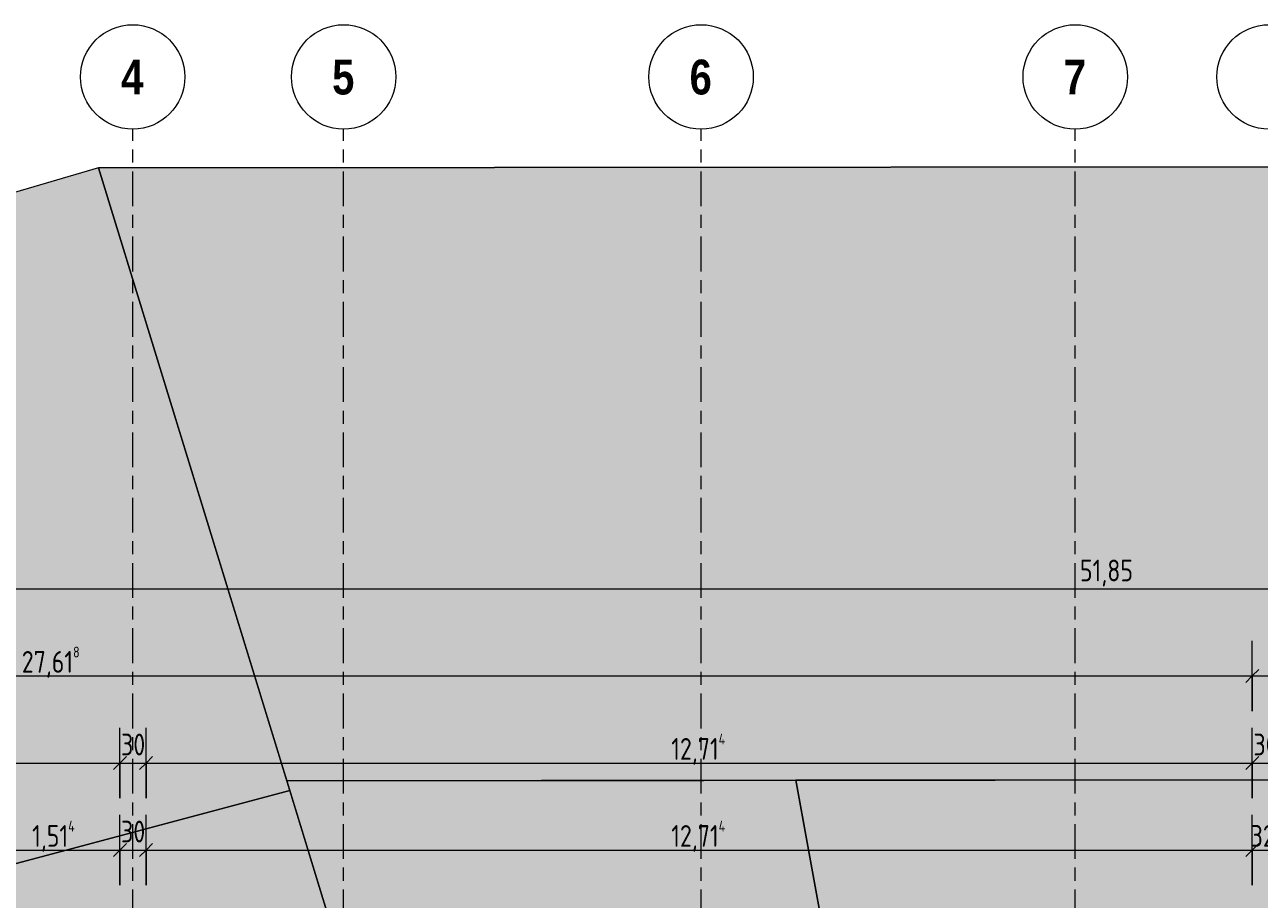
# Model space of a CAD drawing. Header units: metres. Extents: x 2 to 163, y -54 to 869.
# Tile 60 of 78: x 42 to 56, y 28 to 38. Entities that reach past the tile are written whole.
import ezdxf

# ---------------------------------------------------------------- set-up
doc = ezdxf.new("R2010")
doc.units = ezdxf.units.M
doc.linetypes.add('_Rasterlinie_', pattern=[0.75, 0.4, -0.1, 0.15, -0.1])
for name, color, linetype, lineweight in [('A_Bem', 7, 'Continuous', 5), ('A_Bem-100', 7, 'Continuous', 5), ('A_Geschossdecken', 7, 'Continuous', 5), ('A_Körper_Form', 7, 'Continuous', 5), ('A_Raster', 128, 'Continuous', 5)]:
    doc.layers.add(name, color=color, linetype=linetype, lineweight=lineweight)
doc.styles.add('Arial Narrow_B', font='txt', dxfattribs={"height": 0.4})
doc.styles.add('ISOCPEUR', font='isocpeur.ttf', dxfattribs={"width": 0.8, "height": 0.25})
doc.dimstyles.new('BLB-Standard_2_5_Aussen', dxfattribs={"dimscale": 0.3048, "dimtxt": 0.248995, "dimasz": 0.492126, "dimexe": 1.32874, "dimexo": 0.0625, "dimgap": 0.032808, "dimtad": 1, "dimdec": 1, "dimlfac": 100, "dimrnd": 0.1, "dimdsep": 46, "dimtxsty": 'ISOCPEUR', "dimblk1": 'OBLIQUE', "dimblk2": 'OBLIQUE', "dimsah": 1, "dimcen": 0.09, "dimdle": 0.164042, "dimazin": 0, "dimtfac": 1, "dimtdec": 4, "dimtix": 1, "dimtmove": 0, "dimatfit": 3, "dimfxl": 1.32874, "dimfxlon": 1, "dimtvp": 1, "dimtolj": 1, "dimtzin": 0, "dimarcsym": 2})
doc.dimstyles.new('BLB-Standard_2_5_Aussen_1', dxfattribs={"dimscale": 0.3048, "dimtxt": 0.248995, "dimasz": 0.492126, "dimexe": 1.32874, "dimexo": 0.0625, "dimgap": 0.032808, "dimtad": 1, "dimrnd": 0.001, "dimzin": 0, "dimdsep": 46, "dimtxsty": 'ISOCPEUR', "dimblk1": 'OBLIQUE', "dimblk2": 'OBLIQUE', "dimsah": 1, "dimcen": 0.09, "dimdle": 0.164042, "dimazin": 0, "dimtfac": 1, "dimtdec": 4, "dimtix": 1, "dimtmove": 0, "dimatfit": 3, "dimfxl": 1.32874, "dimfxlon": 1, "dimtvp": 1, "dimtolj": 1, "dimtzin": 0, "dimarcsym": 2})

# ---------------------------------------------------------------- blocks, each defined once
blk = doc.blocks.new('DIMBLOCK33-AB-E-1 OK FFB')
at = {"layer": 'A_Bem-100'}
for p, q in [((41.341, 28.374), (41.341, 29.184)), ((42.855, 28.374), (42.855, 29.184)), ((41.341, 28.779), (42.855, 28.779)), ((41.341, 28.779), (41.341, 28.374)), ((42.855, 28.779), (42.855, 28.374))]:
    blk.add_line(p, q, dxfattribs=at)
at = {"layer": 'A_Bem-100', "lineweight": 9}
for p, q in [((41.341, 28.779), (41.416, 28.854)), ((42.855, 28.779), (42.93, 28.854)), ((41.341, 28.779), (41.266, 28.704)), ((42.855, 28.779), (42.78, 28.704))]:
    blk.add_line(p, q, dxfattribs=at)
at = {"layer": 'A_Bem-100', "color": 0, "insert": (41.846, 29.116), "char_height": 0.25, "width": 0.60651, "attachment_point": 1, "line_spacing_factor": 1.149209, "style": 'ISOCPEUR'}
blk.add_mtext('1,51\\A2\\H0.5x;\\S4^  ;\\H2x;', dxfattribs=at)
blk = doc.blocks.new('_Oblique')
at = {"color": 0, "linetype": 'ByBlock', "lineweight": -2}
blk.add_line((-0.5, -0.5), (0.5, 0.5), dxfattribs=at)
blk = doc.blocks.new('DIMBLOCK34-AB-E-1 OK FFB')
at = {"layer": 'A_Bem-100'}
for p, q in [((42.855, 28.374), (42.855, 29.184)), ((43.155, 28.374), (43.155, 29.184)), ((42.855, 28.779), (43.155, 28.779)), ((42.855, 28.779), (42.855, 28.374)), ((43.155, 28.779), (43.155, 28.374))]:
    blk.add_line(p, q, dxfattribs=at)
at = {"layer": 'A_Bem-100', "lineweight": 9}
for p, q in [((42.855, 28.779), (42.93, 28.854)), ((43.155, 28.779), (43.23, 28.854)), ((42.855, 28.779), (42.78, 28.704)), ((43.155, 28.779), (43.08, 28.704))]:
    blk.add_line(p, q, dxfattribs=at)
at = {"layer": 'A_Bem-100', "color": 0, "insert": (42.868, 29.116), "char_height": 0.25, "width": 0.32865, "attachment_point": 1, "line_spacing_factor": 1.149209, "style": 'ISOCPEUR'}
blk.add_mtext('30', dxfattribs=at)
blk = doc.blocks.new('DIMBLOCK35-AB-E-1 OK FFB')
at = {"layer": 'A_Bem-100'}
for p, q in [((43.155, 28.374), (43.155, 29.184)), ((55.869, 28.374), (55.869, 29.184)), ((43.155, 28.779), (55.869, 28.779)), ((43.155, 28.779), (43.155, 28.374)), ((55.869, 28.779), (55.869, 28.374))]:
    blk.add_line(p, q, dxfattribs=at)
at = {"layer": 'A_Bem-100', "lineweight": 9}
for p, q in [((43.155, 28.779), (43.23, 28.854)), ((55.869, 28.779), (55.944, 28.854)), ((43.155, 28.779), (43.08, 28.704)), ((55.869, 28.779), (55.794, 28.704))]:
    blk.add_line(p, q, dxfattribs=at)
at = {"layer": 'A_Bem-100', "color": 0, "insert": (49.191, 29.116), "char_height": 0.25, "width": 0.77084, "attachment_point": 1, "line_spacing_factor": 1.149209, "style": 'ISOCPEUR'}
blk.add_mtext('12,71\\A2\\H0.5x;\\S4^  ;\\H2x;', dxfattribs=at)
blk = doc.blocks.new('DIMBLOCK36-AB-E-1 OK FFB')
at = {"layer": 'A_Bem-100'}
for p, q in [((55.869, 28.374), (55.869, 29.184)), ((56.194, 28.374), (56.194, 29.184)), ((55.869, 28.779), (56.194, 28.779)), ((55.869, 28.779), (55.869, 28.374)), ((56.194, 28.779), (56.194, 28.374))]:
    blk.add_line(p, q, dxfattribs=at)
at = {"layer": 'A_Bem-100', "lineweight": 9}
for p, q in [((55.869, 28.779), (55.944, 28.854)), ((56.194, 28.779), (56.269, 28.854)), ((55.869, 28.779), (55.794, 28.704)), ((56.194, 28.779), (56.119, 28.704))]:
    blk.add_line(p, q, dxfattribs=at)
at = {"layer": 'A_Bem-100', "color": 0, "insert": (55.85, 29.116), "char_height": 0.25, "width": 0.43621, "attachment_point": 1, "line_spacing_factor": 1.149209, "style": 'ISOCPEUR'}
blk.add_mtext('32\\A2\\H0.5x;\\S5^  ;\\H2x;', dxfattribs=at)
blk = doc.blocks.new('Raster - Raster-989695-AB-E-1 OK FFB')
at = {"layer": 'A_Raster', "lineweight": 9}
blk.add_circle((0, 0), 0.006, dxfattribs=at)
blk = doc.blocks.new('DIMBLOCK368-AB-E-1 OK FFB')
at = {"layer": 'A_Bem-100'}
for p, q in [((36.997, 29.374), (36.997, 30.184)), ((42.855, 29.374), (42.855, 30.184)), ((36.997, 29.779), (42.855, 29.779)), ((36.997, 29.779), (36.997, 29.374)), ((42.855, 29.779), (42.855, 29.374))]:
    blk.add_line(p, q, dxfattribs=at)
at = {"layer": 'A_Bem-100', "lineweight": 9}
for p, q in [((36.997, 29.779), (37.072, 29.854)), ((42.855, 29.779), (42.93, 29.854)), ((36.997, 29.779), (36.922, 29.704)), ((42.855, 29.779), (42.78, 29.704))]:
    blk.add_line(p, q, dxfattribs=at)
at = {"layer": 'A_Bem-100', "color": 0, "insert": (39.641, 30.116), "char_height": 0.25, "width": 0.68419, "attachment_point": 1, "line_spacing_factor": 1.149209, "style": 'ISOCPEUR'}
blk.add_mtext('5,85\\A2\\H0.5x;\\S8^  ;\\H2x;', dxfattribs=at)
blk = doc.blocks.new('DIMBLOCK369-AB-E-1 OK FFB')
at = {"layer": 'A_Bem-100'}
for p, q in [((42.855, 29.374), (42.855, 30.184)), ((43.155, 29.374), (43.155, 30.184)), ((42.855, 29.779), (43.155, 29.779)), ((42.855, 29.779), (42.855, 29.374)), ((43.155, 29.779), (43.155, 29.374))]:
    blk.add_line(p, q, dxfattribs=at)
at = {"layer": 'A_Bem-100', "lineweight": 9}
for p, q in [((42.855, 29.779), (42.93, 29.854)), ((43.155, 29.779), (43.23, 29.854)), ((42.855, 29.779), (42.78, 29.704)), ((43.155, 29.779), (43.08, 29.704))]:
    blk.add_line(p, q, dxfattribs=at)
at = {"layer": 'A_Bem-100', "color": 0, "insert": (42.868, 30.116), "char_height": 0.25, "width": 0.32865, "attachment_point": 1, "line_spacing_factor": 1.149209, "style": 'ISOCPEUR'}
blk.add_mtext('30', dxfattribs=at)
blk = doc.blocks.new('DIMBLOCK370-AB-E-1 OK FFB')
at = {"layer": 'A_Bem-100'}
for p, q in [((43.155, 29.374), (43.155, 30.184)), ((55.869, 29.374), (55.869, 30.184)), ((43.155, 29.779), (55.869, 29.779)), ((43.155, 29.779), (43.155, 29.374)), ((55.869, 29.779), (55.869, 29.374))]:
    blk.add_line(p, q, dxfattribs=at)
at = {"layer": 'A_Bem-100', "lineweight": 9}
for p, q in [((43.155, 29.779), (43.23, 29.854)), ((55.869, 29.779), (55.944, 29.854)), ((43.155, 29.779), (43.08, 29.704)), ((55.869, 29.779), (55.794, 29.704))]:
    blk.add_line(p, q, dxfattribs=at)
at = {"layer": 'A_Bem-100', "color": 0, "insert": (49.191, 30.116), "char_height": 0.25, "width": 0.77084, "attachment_point": 1, "line_spacing_factor": 1.149209, "style": 'ISOCPEUR'}
blk.add_mtext('12,71\\A2\\H0.5x;\\S4^  ;\\H2x;', dxfattribs=at)
blk = doc.blocks.new('DIMBLOCK371-AB-E-1 OK FFB')
at = {"layer": 'A_Bem-100'}
for p, q in [((55.869, 29.374), (55.869, 30.184)), ((56.169, 29.374), (56.169, 30.184)), ((55.869, 29.779), (56.169, 29.779)), ((55.869, 29.779), (55.869, 29.374)), ((56.169, 29.779), (56.169, 29.374))]:
    blk.add_line(p, q, dxfattribs=at)
at = {"layer": 'A_Bem-100', "lineweight": 9}
for p, q in [((55.869, 29.779), (55.944, 29.854)), ((56.169, 29.779), (56.244, 29.854)), ((55.869, 29.779), (55.794, 29.704)), ((56.169, 29.779), (56.094, 29.704))]:
    blk.add_line(p, q, dxfattribs=at)
at = {"layer": 'A_Bem-100', "color": 0, "insert": (55.882, 30.116), "char_height": 0.25, "width": 0.32865, "attachment_point": 1, "line_spacing_factor": 1.149209, "style": 'ISOCPEUR'}
blk.add_mtext('30', dxfattribs=at)
blk = doc.blocks.new('DIMBLOCK460-AB-E-1 OK FFB')
at = {"layer": 'A_Bem-100'}
for p, q in [((28.251, 30.374), (28.251, 31.184)), ((55.869, 30.374), (55.869, 31.184)), ((28.201, 30.779), (55.869, 30.779)), ((28.251, 30.779), (28.251, 30.374)), ((55.869, 30.779), (55.869, 30.374))]:
    blk.add_line(p, q, dxfattribs=at)
at = {"layer": 'A_Bem-100', "lineweight": 9}
for p, q in [((28.251, 30.779), (28.326, 30.854)), ((55.869, 30.779), (55.944, 30.854)), ((28.251, 30.779), (28.176, 30.704)), ((55.869, 30.779), (55.794, 30.704))]:
    blk.add_line(p, q, dxfattribs=at)
at = {"layer": 'A_Bem-100', "color": 0, "insert": (41.727, 31.116), "char_height": 0.25, "width": 0.80072, "attachment_point": 1, "line_spacing_factor": 1.149209, "style": 'ISOCPEUR'}
blk.add_mtext('27,61\\A2\\H0.5x;\\S8^  ;\\H2x;', dxfattribs=at)
blk = doc.blocks.new('DIMBLOCK461-AB-E-1 OK FFB')
at = {"layer": 'A_Bem-100'}
for p, q in [((55.869, 30.374), (55.869, 31.184)), ((80.102, 30.374), (80.102, 31.184)), ((55.869, 30.779), (80.152, 30.779)), ((55.869, 30.779), (55.869, 30.374)), ((80.102, 30.779), (80.102, 30.374))]:
    blk.add_line(p, q, dxfattribs=at)
at = {"layer": 'A_Bem-100', "lineweight": 9}
for p, q in [((55.869, 30.779), (55.944, 30.854)), ((80.102, 30.779), (80.177, 30.854)), ((55.869, 30.779), (55.794, 30.704)), ((80.102, 30.779), (80.027, 30.704))]:
    blk.add_line(p, q, dxfattribs=at)
at = {"layer": 'A_Bem-100', "color": 0, "insert": (67.622, 31.116), "char_height": 0.25, "width": 0.87242, "attachment_point": 1, "line_spacing_factor": 1.149209, "style": 'ISOCPEUR'}
blk.add_mtext('24,23\\A2\\H0.5x;\\S2^  ;\\H2x;', dxfattribs=at)
blk = doc.blocks.new('DIMBLOCK462-AB-E-1 OK FFB')
at = {"layer": 'A_Bem-100'}
for p, q in [((28.251, 31.374), (28.251, 32.184)), ((80.102, 31.374), (80.102, 32.184)), ((28.201, 31.779), (80.152, 31.779)), ((28.251, 31.779), (28.251, 31.374)), ((80.102, 31.779), (80.102, 31.374))]:
    blk.add_line(p, q, dxfattribs=at)
at = {"layer": 'A_Bem-100', "lineweight": 9}
for p, q in [((28.251, 31.779), (28.326, 31.854)), ((80.102, 31.779), (80.177, 31.854)), ((28.251, 31.779), (28.176, 31.704)), ((80.102, 31.779), (80.027, 31.704))]:
    blk.add_line(p, q, dxfattribs=at)
at = {"layer": 'A_Bem-100', "color": 0, "insert": (53.888, 32.116), "char_height": 0.25, "width": 0.69316, "attachment_point": 1, "line_spacing_factor": 1.149209, "style": 'ISOCPEUR'}
blk.add_mtext('51,85', dxfattribs=at)

msp = doc.modelspace()

# ---------------------------------------------------------------- hatches: boundary and pattern name
at = {"layer": 'A_Geschossdecken', "lineweight": 9}
msp.add_hatch(color=254, dxfattribs=at).paths.add_polyline_path([(18.7696, 13.5677), (46.613, 23.5861), (44.8074, 29.4613), (21.2346, 23.1862), (21.2959, 22.9541), (18.382, 22.1605), (18.3137, 22.4114), (16.5384, 21.9278), (18.6334, 14.0782)], flags=0)
at = {"layer": 'A_Körper_Form', "lineweight": 9}
for points in [[(15.7414, 21.5562), (16.5384, 21.9278), (18.3137, 22.4114), (18.382, 22.1605), (21.2959, 22.9541), (21.2346, 23.1862), (44.8073, 29.4618), (42.6086, 36.6161), (15.7414, 28.7987), (15.7414, 22.0199)], [(44.7741, 29.5749), (67.4799, 29.5966), (80.1417, 29.5967), (80.1416, 36.6531), (42.6103, 36.6156)], [(45.8972, 25.9152), (51.1713, 26.5627), (50.6243, 29.5813), (44.7724, 29.5754)], [(52.5709, 18.8384), (68.0869, 21.097), (68.0869, 29.5987), (50.6243, 29.5813), (52.4039, 19.76)]]:
    msp.add_hatch(color=254, dxfattribs=at).paths.add_polyline_path(points, flags=0)

# ---------------------------------------------------------------- linework, layer by layer
at = {"layer": 'A_Geschossdecken', "color": 253, "lineweight": 9}
for p, q in [((44.8074, 29.4613), (21.2346, 23.1862)), ((46.613, 23.5861), (44.8074, 29.4613))]:
    msp.add_line(p, q, dxfattribs=at)
at = {"layer": 'A_Körper_Form', "color": 253, "lineweight": 9}
for p, q in [((42.6086, 36.6161), (15.7414, 28.7987)), ((42.6086, 36.6161), (80.1399, 36.6536)), ((44.8073, 29.4618), (42.6086, 36.6161)), ((42.6103, 36.6156), (42.6086, 36.6161)), ((80.1416, 36.6531), (42.6103, 36.6156)), ((42.6103, 36.6156), (44.7741, 29.5749)), ((50.6243, 29.5813), (44.7724, 29.5754)), ((44.7724, 29.5754), (45.8972, 25.9152)), ((44.7741, 29.5749), (49.5647, 29.5797)), ((49.5647, 29.5797), (66.4952, 29.5966)), ((68.0869, 29.5987), (50.6243, 29.5813)), ((50.6243, 29.5813), (52.5709, 18.8384)), ((51.1713, 26.5627), (50.6243, 29.5813)), ((21.2346, 23.1862), (44.8073, 29.4618))]:
    msp.add_line(p, q, dxfattribs=at)
at = {"layer": 'A_Raster', "linetype": '_Rasterlinie_', "lineweight": 9}
for p, q in [((43.0019, -53.073), (43.0019, 37.0621)), ((45.4262, -53.073), (45.4262, 37.0621)), ((49.5344, -53.073), (49.5344, 37.0621)), ((53.8344, -53.073), (53.8344, 37.0621))]:
    msp.add_line(p, q, dxfattribs=at)

# ---------------------------------------------------------------- block references
at = {"layer": 'A_Raster', "lineweight": 9, "xscale": 99.99999999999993, "yscale": 99.99999999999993, "zscale": 99.99999999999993}
for p in [(43.0019, 37.6621), (45.4262, 37.6621), (49.5344, 37.6621), (53.8344, 37.6621)]:
    msp.add_blockref('Raster - Raster-989695-AB-E-1 OK FFB', p, dxfattribs=at)
at = {"layer": 'A_Raster', "lineweight": 9, "xscale": 99.99999999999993, "yscale": 99.99999999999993, "zscale": 99.99999999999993, "rotation": 180}
msp.add_blockref('Raster - Raster-989695-AB-E-1 OK FFB', (56.0619, 37.6621), dxfattribs=at)

# ---------------------------------------------------------------- texts
at = {"layer": 'A_Raster', "char_height": 0.4, "width": 0.312658, "attachment_point": 1, "style": 'Arial Narrow_B'}
for s, insert in [('\\fArial Narrow|b1|i0|c0|p34|;4', (42.8699, 37.8605)), ('\\fArial Narrow|b1|i0|c0|p34|;5', (45.2942, 37.8605)), ('\\fArial Narrow|b1|i0|c0|p34|;6', (49.4024, 37.8605)), ('\\fArial Narrow|b1|i0|c0|p34|;7', (53.7024, 37.8605))]:
    msp.add_mtext(s, dxfattribs=dict(at, insert=insert))

# ---------------------------------------------------------------- dimensions: what is measured, and where the dimension line sits
at = {"layer": 'A_Bem'}
for base, p1, p2, dimstyle, override, picture, middle in [((80.1019, 31.7789), (28.2515, 31.3739), (80.1019, 31.3739), 'BLB-Standard_2_5_Aussen_1', {"dimpost": '<>', "dimfxl": 51.850392}, 'DIMBLOCK462-AB-E-1 OK FFB', (54.1767, 31.9139)), ((43.1551, 29.7789), (42.8552, 29.3739), (43.1551, 29.3739), 'BLB-Standard_2_5_Aussen', {"dimpost": '<>', "dimfxl": 0.299888}, 'DIMBLOCK369-AB-E-1 OK FFB', (43.0052, 29.9139)), ((56.1694, 29.7789), (55.8694, 29.3739), (56.1694, 29.3739), 'BLB-Standard_2_5_Aussen', {"dimpost": '<>', "dimfxl": 0.3}, 'DIMBLOCK371-AB-E-1 OK FFB', (56.0194, 29.9139)), ((43.1551, 28.7789), (42.8552, 28.3739), (43.1551, 28.3739), 'BLB-Standard_2_5_Aussen', {"dimpost": '<>', "dimfxl": 0.299888}, 'DIMBLOCK34-AB-E-1 OK FFB', (43.0052, 28.9139))]:
    dim = msp.add_linear_dim(base=base, p1=p1, p2=p2, dimstyle=dimstyle, override=override, dxfattribs=at)
    dim.commit()
    dim.dimension.update_dxf_attribs({"geometry": picture, "text_midpoint": middle})
for base, p1, p2, text, dimstyle, override, picture, middle in [((55.8694, 30.7789), (28.2515, 30.3739), (55.8694, 30.3739), '\\A1;27,61\\Q;{\\A1;{\\H0.5x;\\S8^ ;}}', 'BLB-Standard_2_5_Aussen_1', {"dimpost": '<>', "dimfxl": 27.617928}, 'DIMBLOCK460-AB-E-1 OK FFB', (42.0604, 30.9389)), ((80.1019, 30.7789), (55.8694, 30.3739), (80.1019, 30.3739), '\\A1;24,23\\Q;{\\A1;{\\H0.5x;\\S2^ ;}}', 'BLB-Standard_2_5_Aussen_1', {"dimpost": '<>', "dimfxl": 24.232464}, 'DIMBLOCK461-AB-E-1 OK FFB', (67.9856, 30.9389)), ((42.8552, 29.7789), (36.9974, 29.3739), (42.8552, 29.3739), '\\A1;5,85\\Q;{\\A1;{\\H0.5x;\\S8^ ;}}', 'BLB-Standard_2_5_Aussen_1', {"dimpost": '<>', "dimfxl": 5.857887}, 'DIMBLOCK368-AB-E-1 OK FFB', (39.9263, 29.9389)), ((55.8694, 29.7789), (43.1551, 29.3739), (55.8694, 29.3739), '\\A1;12,71\\Q;{\\A1;{\\H0.5x;\\S4^ ;}}', 'BLB-Standard_2_5_Aussen_1', {"dimpost": '<>', "dimfxl": 12.714284}, 'DIMBLOCK370-AB-E-1 OK FFB', (49.5123, 29.9389)), ((42.8552, 28.7789), (41.3413, 28.3739), (42.8552, 28.3739), '\\A1;1,51\\Q;{\\A1;{\\H0.5x;\\S4^ ;}}', 'BLB-Standard_2_5_Aussen_1', {"dimpost": '<>', "dimfxl": 1.513963}, 'DIMBLOCK33-AB-E-1 OK FFB', (42.0983, 28.9389)), ((55.8694, 28.7789), (43.1551, 28.3739), (55.8694, 28.3739), '\\A1;12,71\\Q;{\\A1;{\\H0.5x;\\S4^ ;}}', 'BLB-Standard_2_5_Aussen_1', {"dimpost": '<>', "dimfxl": 12.714284}, 'DIMBLOCK35-AB-E-1 OK FFB', (49.5123, 28.9389)), ((56.1942, 28.7789), (55.8694, 28.3739), (56.1942, 28.3739), '\\A1;32\\Q;{\\A1;{\\H0.5x;\\S5^ ;}}', 'BLB-Standard_2_5_Aussen', {"dimpost": '<>', "dimfxl": 0.324807}, 'DIMBLOCK36-AB-E-1 OK FFB', (56.0318, 28.9139))]:
    dim = msp.add_linear_dim(base=base, p1=p1, p2=p2, text=text, dimstyle=dimstyle, override=override, dxfattribs=at)
    dim.commit()
    dim.dimension.update_dxf_attribs({"geometry": picture, "text_midpoint": middle})

doc.saveas('drawing.dxf')
